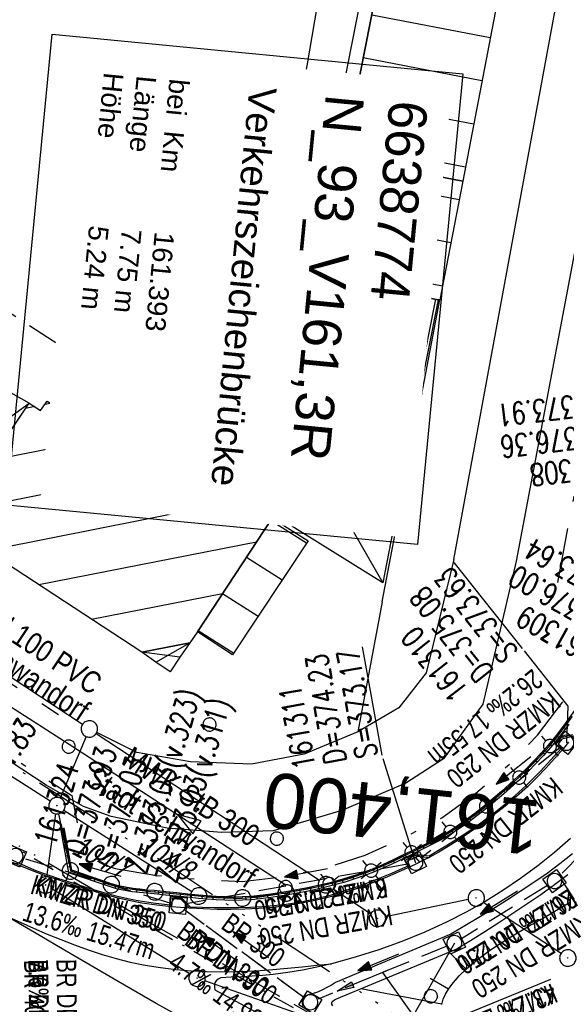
# Model space of a CAD drawing. Extents: x 510932 to 511602, y 463659 to 464636.
# Tile 29 of 81: x 511216 to 511265, y 464120 to 464210. Entities that reach past the tile are written whole.
import ezdxf
from ezdxf.enums import TextEntityAlignment as Align

# ---------------------------------------------------------------- set-up
doc = ezdxf.new("R2010")
doc.units = 0
doc.header["$LTSCALE"] = 10
doc.header["$MEASUREMENT"] = 0
for name, pattern in [('ACAD_ISO03W100', [30, 12, -18]), ('ACAD_ISO13W100', [36, 12, -3, 12, -3, 0, -3, 0, -3]), ('ACAD_ISO14W100', [25.5, 12, -3, 0.5, -3, 0.5, -3, 0.5, -3]), ('AUSGEZOGEN', [0]), ('LT00', [0]), ('LT08', [0.42, 0.2, -0.1, 0.02, -0.1]), ('LT12', [0.4, 0.3, -0.1]), ('LT17', [0.15, 0.1, -0.05]), ('STRICHLINIE2', [0.375, 0.25, -0.125])]:
    doc.linetypes.add(name, pattern=pattern)
doc.layers.get('0').update_dxf_attribs({"linetype": 'LT00'})
for name, color, linetype in [('--EK_FBR', 1, 'LT00'), ('--EK_Halt-Pfeil', 4, 'LT00'), ('--EK_Haltung', 7, 'STRICHLINIE2'), ('--EK_Haltung-Text', 140, 'LT00'), ('--EK_Schacht-Text', 5, 'LT00'), ('--EK_ST-93-1', 30, 'LT17'), ('--EL_DFK_AB_L', 21, 'LT00'), ('--EL_DFK_AB_P', 7, 'LT00'), ('--EL_Halt-Pfeil', 4, 'LT00'), ('--EL_Haltung', 182, 'STRICHLINIE2'), ('--EL_Haltung-Text', 182, 'LT00'), ('ABWASSERLTG', 24, 'LT00'), ('ABWASSERLTG_FLIEßPF', 26, 'Continuous'), ('ABWASSERLTG_TEXT', 26, 'Continuous'), ('BW_TEXT_A', 20, 'AUSGEZOGEN'), ('DFK_AB_L', 21, 'LT00'), ('DFK_AB_P', 7, 'LT00'), ('DFK_BEB_SCHR', 254, 'LT00'), ('DFK_BEBAUUNG', 250, 'LT00'), ('DFK_FLUR_NR', 250, 'LT00'), ('DFK_GZPKT', 250, 'LT00'), ('DFK_KATASTER', 250, 'LT00'), ('DFK_TOPO-ANL', 252, 'LT00'), ('DFK_VERMPKT', 252, 'LT00'), ('DL', 182, 'LT12'), ('DL_PFEIL', 201, 'LT00'), ('DL_TEXT', 182, 'LT00'), ('GASLTG', 250, 'ACAD_ISO13W100'), ('GEMEINDEGRENZE', 3, 'LT08'), ('PFEIL', 140, 'AUSGEZOGEN'), ('TELEKOM', 210, 'ACAD_ISO14W100'), ('V104_AFBR_BAB', 250, 'LT00'), ('V104_BOESCH', 250, 'LT00'), ('V104_BOSCHUNG', 250, 'LT00'), ('V104_GEHWEG', 250, 'LT00'), ('V104_GRABEN', 250, 'LT00'), ('V104_H_BORD', 8, 'LT00'), ('V104_KA_MULD', 182, 'LT00'), ('V104_LAGEPLAN', 1, 'LT00'), ('V104_LD_MARK', 250, 'LT00'), ('V104_MAUER', 142, 'LT00'), ('WASSERLTG', 130, 'ACAD_ISO03W100'), ('WASSERLTG_TEXT', 130, 'Continuous')]:
    doc.layers.add(name, color=color, linetype=linetype)
doc.styles.add('Beschrift', font='ARIAL.TTF')
doc.styles.add('Haltungsbeschriftung', font='ARIAL.TTF', dxfattribs={"width": 0.75})
doc.styles.add('schachtbeschriftung', font='romans.shx', dxfattribs={"width": 0.75, "height": 2})
doc.styles.get("Standard").update_dxf_attribs({"font": 'ARIAL.TTF'})
doc.styles.add('Versorgungsltg', font='ARIAL.TTF', dxfattribs={"width": 0.8, "height": 2})

# ---------------------------------------------------------------- blocks, each defined once
blk = doc.blocks.new('SYMB7010')
at = {"color": 0, "linetype": 'ByBlock'}
for points in [[(-0.031408, 0.499213), (-0.093728, 0.49134), (-0.15457, 0.475719), (-0.212975, 0.452595), (-0.268021, 0.422333), (-0.31884, 0.385411), (-0.36463, 0.342411), (-0.40467, 0.29401), (-0.438329, 0.240973), (-0.465074, 0.184136), (-0.484486, 0.124395), (-0.496256, 0.062692), (-0.5002, 0)], [(-0.5002, 0), (-0.496256, -0.062692), (-0.484486, -0.124395), (-0.465075, -0.184136), (-0.438329, -0.240973), (-0.404671, -0.29401), (-0.36463, -0.342411), (-0.31884, -0.385411), (-0.268021, -0.422333), (-0.212975, -0.452595), (-0.154571, -0.475719), (-0.093728, -0.49134), (-0.031408, -0.499213), (0.031408, -0.499213)], [(0.5002, 0), (0.496256, 0.062692), (0.484485, 0.124395), (0.465074, 0.184136), (0.438329, 0.240973), (0.40467, 0.29401), (0.36463, 0.342411), (0.31884, 0.385411), (0.268021, 0.422333), (0.212975, 0.452595), (0.15457, 0.475719), (0.093728, 0.49134), (0.031408, 0.499213), (-0.031408, 0.499213)], [(0.031408, -0.499213), (0.093728, -0.491341), (0.15457, -0.475719), (0.212975, -0.452595), (0.268021, -0.422333), (0.31884, -0.385411), (0.36463, -0.342411), (0.404671, -0.294011), (0.438329, -0.240974), (0.465075, -0.184136), (0.484486, -0.124395), (0.496256, -0.062692), (0.500201, 0)]]:
    blk.add_lwpolyline(points, dxfattribs=at)
blk = doc.blocks.new('SYMB7030')
at = {"color": 0, "linetype": 'ByBlock'}
for p, q in [((-0.353695, 0.353695), (-0.697, 0.697)), ((0.353695, 0.353695), (0.697, 0.697)), ((-0.353695, -0.353695), (-0.697, -0.697)), ((0.353695, -0.353695), (0.697, -0.697))]:
    blk.add_line(p, q, dxfattribs=at)
for points in [[(-0.031408, 0.499213), (-0.093728, 0.49134), (-0.15457, 0.475719), (-0.212975, 0.452595), (-0.268021, 0.422333), (-0.31884, 0.385411), (-0.36463, 0.342411), (-0.40467, 0.29401), (-0.438329, 0.240973), (-0.465074, 0.184136), (-0.484486, 0.124395), (-0.496256, 0.062692), (-0.5002, 0)], [(-0.5002, 0), (-0.496256, -0.062692), (-0.484486, -0.124395), (-0.465074, -0.184136), (-0.438329, -0.240973), (-0.404671, -0.29401), (-0.36463, -0.342411), (-0.31884, -0.385411), (-0.268021, -0.422333), (-0.212975, -0.452595), (-0.15457, -0.475719), (-0.093728, -0.49134), (-0.031408, -0.499213), (0.031408, -0.499213), (0.093728, -0.49134), (0.15457, -0.475719), (0.212975, -0.452595), (0.268021, -0.422333), (0.31884, -0.385411), (0.36463, -0.342411), (0.404671, -0.29401), (0.438329, -0.240973), (0.465075, -0.184136), (0.484486, -0.124395), (0.496256, -0.062692), (0.500201, 0)], [(0.5002, 0), (0.496256, 0.062692), (0.484485, 0.124395), (0.465074, 0.184136), (0.438329, 0.240973), (0.40467, 0.29401), (0.36463, 0.34241), (0.31884, 0.385411), (0.268021, 0.422333), (0.212975, 0.452595), (0.15457, 0.475719), (0.093728, 0.49134), (0.031408, 0.499213), (-0.031408, 0.499213)]]:
    blk.add_lwpolyline(points, dxfattribs=at)
blk = doc.blocks.new('SYMB0003')
at = {"color": 0, "linetype": 'ByBlock'}
for p, q in [((-0.015712, 0), (0.010166, 0.012015)), ((0, -0.021257), (-0.015712, 0)), ((0.010166, 0.012015), (0, -0.021257))]:
    blk.add_line(p, q, dxfattribs=at)
for points in [[(-0.031395, 0.499013), (-0.093691, 0.491144), (-0.154509, 0.475528), (-0.21289, 0.452414), (-0.267913, 0.422164), (-0.318712, 0.385257), (-0.364484, 0.342274), (-0.404509, 0.293893), (-0.438154, 0.240877), (-0.464888, 0.184062), (-0.484292, 0.124345), (-0.496058, 0.062667), (-0.5, 0)], [(-0.5, 0), (-0.496058, -0.062667), (-0.484292, -0.124345), (-0.464888, -0.184062), (-0.438154, -0.240877), (-0.404509, -0.293893), (-0.364485, -0.342274), (-0.318712, -0.385257), (-0.267914, -0.422164), (-0.21289, -0.452414), (-0.154509, -0.475529), (-0.093691, -0.491144), (-0.031395, -0.499014), (0.031395, -0.499014)], [(0.5, 0), (0.496057, 0.062667), (0.484292, 0.124345), (0.464888, 0.184062), (0.438153, 0.240877), (0.404509, 0.293893), (0.364484, 0.342274), (0.318712, 0.385257), (0.267913, 0.422164), (0.21289, 0.452414), (0.154509, 0.475528), (0.093691, 0.491144), (0.031395, 0.499013), (-0.031395, 0.499013)], [(0.031395, -0.499014), (0.093691, -0.491144), (0.154509, -0.475529), (0.21289, -0.452414), (0.267914, -0.422164), (0.318712, -0.385257), (0.364485, -0.342274), (0.404509, -0.293893), (0.438154, -0.240877), (0.464889, -0.184062), (0.484292, -0.124345), (0.496058, -0.062667), (0.5, 0)]]:
    blk.add_lwpolyline(points, dxfattribs=at)
blk = doc.blocks.new('ABWASSER-FLIEßPF')
at = {"layer": 'ABWASSERLTG_FLIEßPF'}
for p, q in [((0, 0), (-2.109, 0.703)), ((-2.109, 0.703), (-2.109, -0.703)), ((-2.109, -0.703), (0, 0))]:
    blk.add_line(p, q, dxfattribs=at)
blk = doc.blocks.new('Pfreil3')
at = {"layer": 'PFEIL'}
blk.add_hatch(color=256, dxfattribs=at).paths.add_polyline_path([(-1.549, 0.273), (-1.549, -0.273), (0, 0)])
for p, q in [((-1.549, 0), (-4.831, 0)), ((-1.549, -0.273), (-1.549, 0.273)), ((-1.549, 0.273), (0, 0)), ((0, 0), (-1.549, -0.273))]:
    blk.add_line(p, q, dxfattribs=at)
blk = doc.blocks.new('SYMB0011')
at = {"color": 0, "linetype": 'ByBlock'}
for p, q in [((0.5, 0), (-0.5, 0)), ((0, 0.5), (0, -0.5))]:
    blk.add_line(p, q, dxfattribs=at)
blk = doc.blocks.new('SYMB1210')
at = {"color": 0, "linetype": 'ByBlock'}
blk.add_line((0.018815, -0.179014), (0.055623, -0.17119), dxfattribs=at)
for points in [[(-0.2, -0.2), (-0.2, 0.2), (0.2, 0.2), (0.2, -0.2), (-0.2, -0.2)], [(0.018815, 0.179014), (-0.018815, 0.179014), (-0.055623, 0.17119), (-0.09, 0.155885), (-0.120444, 0.133766), (-0.145623, 0.105801), (-0.164438, 0.073213), (-0.176067, 0.037424), (-0.18, 0)], [(-0.18, 0), (-0.176067, -0.037424), (-0.164438, -0.073213), (-0.145623, -0.105801), (-0.120444, -0.133766), (-0.09, -0.155885), (-0.055623, -0.17119), (-0.018815, -0.179014), (0.018815, -0.179014)], [(0.18, 0), (0.176067, 0.037424), (0.164438, 0.073213), (0.145623, 0.105801), (0.120444, 0.133766), (0.09, 0.155885), (0.055623, 0.17119), (0.018815, 0.179014)], [(0.055623, -0.17119), (0.09, -0.155885), (0.120444, -0.133766), (0.145623, -0.105801), (0.164438, -0.073213), (0.176067, -0.037424), (0.18, 0)]]:
    blk.add_lwpolyline(points, dxfattribs=at)
blk = doc.blocks.new('SYMB0070')
at = {"color": 0, "linetype": 'ByBlock'}
for p, q in [((-0.5, 0), (0.2, 0)), ((0.5, 0), (0.2, 0.1)), ((0.2, 0.1), (0.2, 0)), ((0.468, 0), (0.21, 0.086)), ((0.21, 0.086), (0.21, -0.086)), ((0.21, -0.086), (0.468, 0)), ((0.22, -0.072), (0.437, 0)), ((0.23, -0.058), (0.405, 0)), ((0.24, -0.045), (0.374, 0)), ((0.342, 0), (0.25, 0.031)), ((0.25, 0.031), (0.25, -0.031)), ((0.25, -0.031), (0.342, 0)), ((0.26, -0.017), (0.31, 0)), ((0.27, -0.003), (0.279, 0))]:
    blk.add_line(p, q, dxfattribs=at)
for points in [[(0.2, 0), (0.2, -0.1), (0.5, 0)], [(0.437, 0), (0.22, 0.072), (0.22, -0.072)], [(0.405, 0), (0.23, 0.058), (0.23, -0.058)], [(0.374, 0), (0.24, 0.045), (0.24, -0.045)], [(0.31, 0), (0.26, 0.017), (0.26, -0.017)], [(0.279, 0), (0.27, 0.003), (0.27, -0.003)]]:
    blk.add_lwpolyline(points, dxfattribs=at)

msp = doc.modelspace()

# ---------------------------------------------------------------- linework, layer by layer
at = {"layer": '--EK_FBR'}
for points in [[(511265.57, 464144.336), (511265.099, 464143.778), (511264.31, 464142.874), (511263.502, 464141.988), (511262.67, 464141.123), (511261.813, 464140.285), (511260.819, 464139.382), (511259.792, 464138.515), (511258.736, 464137.682), (511257.655, 464136.882), (511256.551, 464136.111), (511255.429, 464135.368), (511254.593, 464134.839), (511253.745, 464134.331), (511252.881, 464133.852), (511252.306, 464133.557), (511251.724, 464133.273), (511251.139, 464132.998), (511250.112, 464132.53), (511249.077, 464132.08), (511248.032, 464131.653), (511246.704, 464131.156), (511245.358, 464130.705), (511243.996, 464130.305), (511242.62, 464129.959), (511241.232, 464129.67), (511239.834, 464129.443), (511238.586, 464129.294), (511237.334, 464129.192), (511236.078, 464129.132), (511234.82, 464129.11), (511233.561, 464129.121), (511232.303, 464129.16), (511231.047, 464129.224), (511230.227, 464129.278), (511229.409, 464129.345), (511228.059, 464129.495), (511226.716, 464129.699), (511225.383, 464129.96), (511224.439, 464130.182), (511223.5, 464130.429), (511222.567, 464130.697), (511221.638, 464130.981), (511220.711, 464131.274), (511219.786, 464131.572), (511218.903, 464131.859), (511218.024, 464132.154), (511217.152, 464132.467), (511216.291, 464132.807), (511215.63, 464133.094), (511214.974, 464133.395)], [(511265.744, 464135.565), (511264.283, 464134.284), (511262.767, 464133.069), (511261.199, 464131.919), (511259.584, 464130.834), (511257.926, 464129.816), (511256.23, 464128.865), (511254.499, 464127.98), (511252.46, 464127.04), (511250.385, 464126.19), (511248.277, 464125.429), (511246.139, 464124.758), (511243.975, 464124.175)], [(511243.975, 464124.175), (511242.655, 464123.867), (511241.328, 464123.596), (511239.994, 464123.37), (511238.653, 464123.194), (511237.704, 464123.102), (511236.752, 464123.031), (511235.799, 464122.978), (511234.844, 464122.935), (511233.889, 464122.898)], [(511233.889, 464122.898), (511233.671, 464122.766), (511233.483, 464122.62), (511233.358, 464122.446), (511233.316, 464122.249), (511233.328, 464122.027), (511233.368, 464121.793)], [(511233.368, 464121.793), (511242.63, 464116.778), (511257.477, 464109.076), (511269.249, 464103.143), (511276.842, 464099.466), (511284.187, 464096.057)]]:
    msp.add_lwpolyline(points, dxfattribs=at)
at = {"layer": '--EK_Haltung'}
for p, q in [((511264.778, 464143.821), (511252.206, 464133.835)), ((511271.975, 464139.572), (511264.805, 464132.229)), ((511229.295, 464129.699), (511215.922, 464133.753)), ((511250.881, 464133.236), (511230.751, 464129.614)), ((511263.643, 464131.297), (511255.807, 464126.444)), ((511241.453, 464121.111), (511230.618, 464129.038)), ((511254.475, 464125.764), (511242.752, 464120.953))]:
    msp.add_line(p, q, dxfattribs=at)
at = {"layer": '--EK_Haltung-Text'}
msp.add_line((511248.613, 464123.358), (511252.337, 464118.173), dxfattribs=at)
at = {"layer": '--EK_Schacht-Text'}
msp.add_line((511255.169, 464126.049), (511247.786, 464113.044), dxfattribs=at)
at = {"layer": '--EK_Schacht-Text', "flags": 128}
for points in [[(511261.52, 464152.654), (511265.51, 464147.63), (511265.365, 464144.287)], [(511248.642, 464142.846), (511251.619, 464133.369)]]:
    msp.add_lwpolyline(points, dxfattribs=at)
at = {"layer": '--EL_DFK_AB_L'}
for p, q in [((511218.056, 464132.082), (511218.874, 464137.817)), ((511219.131, 464137.825), (511220.049, 464133.354)), ((511220.911, 464132.381), (511223.219, 464131.608)), ((511224.67, 464131.248), (511227.15, 464130.842)), ((511240.585, 464130.769), (511242.765, 464131.21)), ((511218.589, 464130.946), (511231.102, 464123.243)), ((511228.637, 464130.648), (511231.134, 464130.411)), ((511232.629, 464130.305), (511235.131, 464130.185)), ((511236.625, 464130.237), (511239.105, 464130.531)), ((511247.533, 464128.711), (511244.127, 464130.948)), ((511256.426, 464130.008), (511248.895, 464128.452)), ((511264.873, 464125.101), (511257.787, 464129.748)), ((511262.152, 464112.188), (511232.448, 464122.602))]:
    msp.add_line(p, q, dxfattribs=at)
at = {"layer": '--EL_Haltung'}
for p, q in [((511264.778, 464143.821), (511252.206, 464133.835)), ((511271.975, 464139.572), (511264.805, 464132.229)), ((511229.295, 464129.699), (511215.922, 464133.753)), ((511250.881, 464133.236), (511230.751, 464129.614)), ((511263.643, 464131.297), (511255.807, 464126.444)), ((511241.453, 464121.111), (511230.618, 464129.038)), ((511254.475, 464125.764), (511242.752, 464120.953))]:
    msp.add_line(p, q, dxfattribs=at)
at = {"layer": '--EL_Haltung-Text'}
msp.add_line((511248.613, 464123.358), (511252.337, 464118.173), dxfattribs=at)
at = {"layer": 'ABWASSERLTG'}
msp.add_lwpolyline([(511093.428, 464245.402), (511135.663, 464205.476), (511181.335, 464169.019), (511220.077, 464144.164), (511239.848, 464131.329)], dxfattribs=at)
at = {"layer": 'DFK_AB_L'}
for p, q in [((511218.056, 464132.082), (511218.874, 464137.817)), ((511219.131, 464137.825), (511220.049, 464133.354)), ((511220.911, 464132.381), (511223.219, 464131.608)), ((511224.67, 464131.248), (511227.15, 464130.842)), ((511240.585, 464130.769), (511242.765, 464131.21)), ((511218.589, 464130.946), (511231.102, 464123.243)), ((511228.637, 464130.648), (511231.134, 464130.411)), ((511232.629, 464130.305), (511235.131, 464130.185)), ((511236.625, 464130.237), (511239.105, 464130.531)), ((511247.533, 464128.711), (511244.127, 464130.948)), ((511256.426, 464130.008), (511248.895, 464128.452)), ((511264.873, 464125.101), (511257.787, 464129.748)), ((511262.152, 464112.188), (511232.448, 464122.602))]:
    msp.add_line(p, q, dxfattribs=at)
at = {"layer": 'DFK_BEB_SCHR'}
for p, q in [((511247.412, 464216.08), (511239.796, 464177.334)), ((511247.635, 464210.565), (511258.425, 464208.487)), ((511257.672, 464204.558), (511246.865, 464206.64)), ((511246.093, 464202.715), (511256.919, 464200.63)), ((511256.166, 464196.701), (511245.322, 464198.79)), ((511244.748, 464195.834), (511255.596, 464193.744)), ((511254.836, 464189.818), (511243.992, 464191.906)), ((511243.236, 464187.977), (511254.076, 464185.89)), ((511243.664, 464176.274), (511245.614, 464186.192)), ((511249.541, 464185.432), (511247.602, 464175.57)), ((511251.541, 464174.867), (511253.468, 464184.673)), ((511218.402, 464175.178), (511217.859, 464175.071)), ((511216.948, 464174.891), (511216.108, 464174.726)), ((511212.954, 464170.026), (511221.72, 464171.756)), ((511226.449, 464168.612), (511209.801, 464165.327)), ((511212.549, 464161.792), (511236.031, 464166.424)), ((511241.706, 464162.467), (511238.436, 464164.526)), ((511237.146, 464162.567), (511217.338, 464158.66)), ((511236.236, 464161.184), (511239.499, 464159.129)), ((511222.128, 464155.527), (511234.062, 464157.882)), ((511237.292, 464155.792), (511234.037, 464157.843)), ((511231.837, 464154.501), (511235.085, 464152.454))]:
    msp.add_line(p, q, dxfattribs=at)
at = {"layer": 'DFK_BEBAUUNG'}
for p, q in [((511235.15, 464167.26), (511237.16, 464178.859)), ((511237.16, 464178.859), (511248.65, 464158.86)), ((511237.16, 464178.859), (511240.72, 464176.799)), ((511240.72, 464176.799), (511251.75, 464174.83)), ((511216.44, 464175.22), (511214.58, 464176.27)), ((511202.29, 464164.9), (511216.44, 464175.22)), ((511208.99, 464164.12), (511216.44, 464175.22)), ((511251.75, 464174.83), (511235.15, 464167.26)), ((511251.75, 464174.83), (511248.65, 464158.86)), ((511248.65, 464158.86), (511235.15, 464167.26)), ((511226.71, 464152.53), (511231.07, 464153.39)), ((511227.99, 464151.64), (511231.07, 464153.39)), ((511231.07, 464153.39), (511230.17, 464152.07)), ((511230.17, 464152.07), (511226.71, 464152.53)), ((511227.99, 464151.64), (511226.71, 464152.53)), ((511230.17, 464152.07), (511229.28, 464150.74)), ((511229.28, 464150.74), (511227.99, 464151.64))]:
    msp.add_line(p, q, dxfattribs=at)
for points in [[(511255.92, 464195.42), (511245.07, 464197.51), (511247.01, 464207.38), (511248.67, 464215.839), (511251.82, 464231.85), (511262.51, 464229.8), (511255.92, 464195.42)], [(511247.01, 464207.38), (511245.07, 464197.51), (511242.99, 464186.699), (511253.69, 464184.63), (511251.75, 464174.83), (511240.72, 464176.799), (511237.16, 464178.859), (511243.61, 464216.81), (511248.67, 464215.839), (511247.01, 464207.38)], [(511245.07, 464197.51), (511255.92, 464195.42), (511253.83, 464184.62), (511253.69, 464184.63), (511242.99, 464186.699), (511245.07, 464197.51)], [(511231.07, 464153.39), (511226.71, 464152.53), (511208.99, 464164.12), (511216.44, 464175.22), (511217.49, 464174.539), (511218.08, 464175.39), (511221.17, 464173.359), (511220.6, 464172.5), (511229.7, 464166.45), (511231.63, 464169.36), (511238.57, 464164.73), (511231.77, 464154.4), (511231.07, 464153.39)], [(511238.57, 464164.73), (511241.84, 464162.67), (511234.97, 464152.28), (511231.77, 464154.4), (511238.57, 464164.73)]]:
    msp.add_lwpolyline(points, dxfattribs=at)
at = {"layer": 'DFK_KATASTER'}
for p, q in [((511218.348, 464138.963), (511163.072, 464174.276)), ((511221.304, 464145.962), (511184.597, 464170.108)), ((511264.238, 464144.476), (511265.913, 464146.693)), ((511221.639, 464144.859), (511219.272, 464139.251)), ((511222.557, 464145.138), (511242.874, 464131.772)), ((511261.496, 464141.557), (511263.444, 464143.553)), ((511258.503, 464138.908), (511260.608, 464140.722)), ((511219.613, 464138.157), (511231.248, 464130.743)), ((511255.295, 464136.527), (511257.546, 464138.152)), ((511251.791, 464134.592), (511254.26, 464135.886)), ((511248.146, 464132.902), (511250.695, 464134.058)), ((511244.351, 464131.607), (511247.01, 464132.463))]:
    msp.add_line(p, q, dxfattribs=at)
at = {"layer": 'DFK_TOPO-ANL'}
for p, q in [((511289.16, 464311.19), (511260.78, 464160.82)), ((511255.1, 464160.98), (511277.37, 464281.509)), ((511248.58, 464157.109), (511253.83, 464184.62)), ((511218, 464140.419), (511172.22, 464170.51)), ((511255.1, 464160.98), (511252.6, 464150.67)), ((511260.78, 464160.82), (511257.76, 464147.81)), ((511248.58, 464157.109), (511246.38, 464145.27)), ((511252.6, 464150.67), (511250.12, 464147.47)), ((511250.12, 464147.47), (511246.38, 464145.27)), ((511257.76, 464147.81), (511254.17, 464142.84)), ((511226.24, 464143.4), (511222.601, 464145.215)), ((511246.38, 464145.27), (511241.5, 464143.26)), ((511231.13, 464142.54), (511226.24, 464143.4)), ((511241.5, 464143.26), (511236.69, 464142.34)), ((511254.17, 464142.84), (511250.75, 464140.599)), ((511236.69, 464142.34), (511231.13, 464142.54)), ((511221.39, 464138.49), (511218, 464140.419)), ((511250.75, 464140.599), (511244.91, 464138.13)), ((511223.91, 464137.57), (511221.39, 464138.49)), ((511229.01, 464136.52), (511223.91, 464137.57)), ((511244.91, 464138.13), (511238.67, 464136.28)), ((511234, 464136.119), (511229.01, 464136.52)), ((511238.67, 464136.28), (511234, 464136.119))]:
    msp.add_line(p, q, dxfattribs=at)
at = {"layer": 'DL'}
msp.add_line((511241.453, 464121.111), (511230.618, 464129.038), dxfattribs=at)
at = {"layer": 'GASLTG', "ltscale": 0.05, "flags": 128}
for points in [[(511228.497, 464167.25), (511231.777, 464172.072), (511219.76, 464180.119), (511199.401, 464193.283)], [(511156.85, 464172.33), (511182.149, 464155.666), (511188.881, 464151.097), (511208.053, 464139.308), (511227.608, 464127.811), (511256.651, 464111.374), (511273.592, 464101.917), (511284.03, 464096.59), (511320.32, 464081.1), (511326.058, 464078.82), (511334.144, 464078.56), (511337.059, 464078.679), (511348.592, 464081.007), (511403.283, 464086.266), (511444.104, 464079.507), (511456.103, 464077.179), (511460.298, 464064.258), (511460.764, 464061.115), (511461.812, 464059.369), (511465.015, 464055.833), (511468.86, 464051.991), (511476.083, 464048.267), (511486.568, 464044.192), (511507.191, 464038.837)]]:
    msp.add_lwpolyline(points, dxfattribs=at)
at = {"layer": 'GASLTG', "color": 80, "linetype": 'LT08', "flags": 128}
msp.add_lwpolyline([(511156.685, 464172.08), (511181.982, 464155.417), (511188.719, 464150.845), (511207.899, 464139.051), (511227.458, 464127.551), (511256.504, 464111.113), (511273.451, 464101.653), (511283.903, 464096.318), (511320.205, 464080.823), (511325.996, 464078.522), (511334.145, 464078.26), (511337.095, 464078.38), (511348.637, 464080.71), (511403.272, 464085.964), (511444.051, 464079.212), (511455.873, 464076.918), (511460.005, 464064.189), (511460.476, 464061.012), (511461.57, 464059.189), (511464.798, 464055.627), (511468.681, 464051.746), (511475.959, 464047.993), (511486.476, 464043.906), (511507.116, 464038.547)], dxfattribs=at)
at = {"layer": 'GEMEINDEGRENZE', "ltscale": 2.5, "flags": 128}
msp.add_lwpolyline([(510955.418, 463956.46), (510984.643, 463964.401), (511022.61, 463976.051), (511115.765, 464006.067), (511125.119, 464006.189), (511127.972, 464006.232), (511141.821, 464068.669), (511147.251, 464110.787), (511145.826, 464126.184), (511140.364, 464140.309), (511125.905, 464157.166), (511130.198, 464162.429), (511147.669, 464187.979), (511163.304, 464175.908), (511220.322, 464139.483), (511221.496, 464133.768), (511224.292, 464132.831), (511228.083, 464132.209), (511231.987, 464131.836), (511235.827, 464131.654), (511239.611, 464132.102), (511243.389, 464132.873), (511247.049, 464134.051), (511250.592, 464135.658), (511254.009, 464137.449), (511257.11, 464139.688), (511260.042, 464142.214), (511262.731, 464144.97), (511265.043, 464148.031), (511267.093, 464151.319), (511268.83, 464154.726), (511269.658, 464157.276), (511264.514, 464158.57), (511276.943, 464224.277), (511277.673, 464232.3), (511293.146, 464312.658), (511294.667, 464320.83), (511298.569, 464352.138), (511300.855, 464378.237), (511302.403, 464397.081), (511302.932, 464407.141), (511302.953, 464407.635), (511306.996, 464455.436), (511309.133, 464480.689), (511312.442, 464550.532), (511314.022, 464582.963), (511327.222, 464590.538), (511358.906, 464589.094), (511362.89, 464579.068), (511451.194, 464578.849), (511502.173, 464571.933), (511508.943, 464570.82), (511599.854, 464555.961)], dxfattribs=at)
at = {"layer": 'TELEKOM', "ltscale": 0.05, "flags": 128}
msp.add_lwpolyline([(511549.611, 464034.247), (511540.206, 464035.663), (511536.808, 464036.439), (511508.224, 464040.794), (511481.533, 464047.758), (511460.224, 464064.129), (511456.362, 464064.129), (511447.674, 464064.852), (511409.591, 464072.316), (511406.659, 464069.386), (511402.392, 464065.921), (511397.192, 464062.725), (511392.258, 464061.259), (511387.725, 464061.925), (511375.192, 464064.723), (511362.392, 464067.387), (511343.804, 464073.015), (511326.071, 464078.876), (511308.339, 464086.469), (511289.271, 464094.596), (511272.697, 464101.843), (511261.365, 464111.702), (511256.165, 464115.299), (511229.585, 464132.798), (511221.318, 464138.126), (511201.586, 464150.649), (511180.486, 464164.077), (511162.887, 464176.067), (511152.487, 464183.793), (511143.419, 464190.454), (511126.942, 464204.529), (511112.187, 464215.677), (511095.651, 464229.182), (511075.805, 464245.222), (511058.746, 464258.334), (511036.136, 464275.294), (511026.82, 464281.326), (511023.407, 464284.21), (511016.979, 464290.11), (511009.613, 464297.521), (511004.364, 464302.503), (510990.103, 464316.622)], dxfattribs=at)
at = {"layer": 'V104_AFBR_BAB'}
for points in [[(511265.57, 464144.336), (511265.099, 464143.778), (511264.31, 464142.874), (511263.502, 464141.988), (511262.67, 464141.123), (511261.813, 464140.285), (511260.819, 464139.382), (511259.792, 464138.515), (511258.736, 464137.682), (511257.655, 464136.882), (511256.551, 464136.111), (511255.429, 464135.368), (511254.593, 464134.839), (511253.745, 464134.331), (511252.881, 464133.852), (511252.306, 464133.557), (511251.724, 464133.273), (511251.139, 464132.998), (511250.112, 464132.53), (511249.077, 464132.08), (511248.032, 464131.653), (511246.704, 464131.156), (511245.358, 464130.705), (511243.996, 464130.305), (511242.62, 464129.959), (511241.232, 464129.67), (511239.834, 464129.443), (511238.586, 464129.294), (511237.334, 464129.192), (511236.078, 464129.132), (511234.82, 464129.11), (511233.561, 464129.121), (511232.303, 464129.16), (511231.047, 464129.224), (511230.227, 464129.278), (511229.409, 464129.345), (511228.059, 464129.495), (511226.716, 464129.699), (511225.383, 464129.96), (511224.439, 464130.182), (511223.5, 464130.429), (511222.567, 464130.697), (511221.638, 464130.981), (511220.711, 464131.274), (511219.786, 464131.572), (511218.903, 464131.859), (511218.024, 464132.154), (511217.152, 464132.467), (511216.291, 464132.807), (511215.63, 464133.094), (511214.974, 464133.395)], [(511243.975, 464124.175), (511242.655, 464123.867), (511241.328, 464123.596), (511239.994, 464123.37), (511238.653, 464123.194), (511237.704, 464123.102), (511236.752, 464123.031), (511235.799, 464122.978), (511234.844, 464122.935), (511233.889, 464122.898)], [(511233.889, 464122.898), (511233.671, 464122.766), (511233.483, 464122.62), (511233.358, 464122.446), (511233.316, 464122.249), (511233.328, 464122.027), (511233.368, 464121.793)], [(511233.368, 464121.793), (511242.63, 464116.778), (511257.477, 464109.076), (511269.249, 464103.143), (511276.842, 464099.466), (511284.187, 464096.057)]]:
    msp.add_lwpolyline(points, dxfattribs=at)
at = {"layer": 'V104_AFBR_BAB', "color": 2}
msp.add_lwpolyline([(511265.744, 464135.565), (511264.283, 464134.284), (511262.767, 464133.069), (511261.199, 464131.919), (511259.584, 464130.834), (511257.926, 464129.816), (511256.23, 464128.865), (511254.499, 464127.98), (511252.46, 464127.04), (511250.385, 464126.19), (511248.277, 464125.429), (511246.139, 464124.758), (511243.975, 464124.175)], dxfattribs=at)
at = {"layer": 'V104_BOESCH'}
msp.add_lwpolyline([(511254.008, 464120.456), (511254.157, 464120.939), (511254.367, 464121.402), (511254.628, 464121.845), (511254.929, 464122.269), (511255.262, 464122.674), (511255.615, 464123.061), (511256.263, 464123.698), (511256.939, 464124.287), (511257.64, 464124.838), (511258.361, 464125.36), (511259.244, 464125.954), (511260.145, 464126.525), (511261.061, 464127.077), (511261.987, 464127.616), (511262.918, 464128.149), (511263.85, 464128.682), (511264.779, 464129.22), (511265.699, 464129.77)], dxfattribs=at)
at = {"layer": 'V104_BOSCHUNG'}
for p, q in [((511266.098, 464130.015), (511264.906, 464131.842)), ((511263.485, 464128.473), (511262.99, 464129.292)), ((511260.895, 464126.978), (511259.99, 464128.433)), ((511258.422, 464125.402), (511257.917, 464126.093)), ((511256.227, 464123.664), (511254.682, 464125.213)), ((511254.637, 464121.858), (511252.965, 464122.836)), ((511254.014, 464120.478), (511246.645, 464121.893))]:
    msp.add_line(p, q, dxfattribs=at)
at = {"layer": 'V104_GRABEN'}
for points in [[(511265.926, 464134.188), (511264.778, 464133.276), (511263.599, 464132.399), (511262.395, 464131.552), (511261.168, 464130.732), (511259.923, 464129.933), (511258.663, 464129.152), (511257.391, 464128.383), (511256.113, 464127.624), (511254.83, 464126.869), (511244.347, 464122.459), (511243.962, 464122.224), (511243.566, 464121.997), (511243.15, 464121.784), (511242.702, 464121.595), (511242.213, 464121.435), (511241.942, 464121.362), (511241.685, 464121.278), (511241.471, 464121.16), (511241.329, 464120.988), (511241.281, 464120.785), (511241.3, 464120.552), (511241.378, 464120.32)], [(511244.084, 464120.347), (511244.011, 464120.494), (511244.005, 464120.628), (511244.091, 464120.758), (511244.25, 464120.874), (511244.445, 464120.984), (511255.334, 464125.483), (511256.633, 464126.295), (511257.929, 464127.111), (511259.22, 464127.934), (511260.502, 464128.768), (511261.774, 464129.617), (511263.032, 464130.484), (511264.274, 464131.374), (511265.497, 464132.29)]]:
    msp.add_lwpolyline(points, dxfattribs=at)
at = {"layer": 'V104_H_BORD'}
for points in [[(511264.884, 464143.765), (511264.401, 464144.143), (511264.875, 464144.767), (511265.948, 464145.048)], [(511252.875, 464134.003), (511253.704, 464134.497), (511254.53, 464134.997), (511255.35, 464135.507), (511256.47, 464136.238), (511257.569, 464137), (511258.645, 464137.796), (511259.693, 464138.627), (511260.71, 464139.494), (511261.692, 464140.398), (511262.353, 464141.049), (511262.999, 464141.715), (511263.633, 464142.392), (511264.261, 464143.077), (511264.884, 464143.765)], [(511214.387, 464133.851), (511216.363, 464132.95), (511217.04, 464132.662), (511217.728, 464132.402), (511218.425, 464132.163), (511219.127, 464131.937), (511219.831, 464131.715), (511220.758, 464131.42), (511221.684, 464131.125), (511222.613, 464130.84), (511223.544, 464130.57), (511224.481, 464130.323), (511225.424, 464130.108), (511226.188, 464129.961), (511226.956, 464129.834), (511227.728, 464129.722), (511228.502, 464129.62), (511229.277, 464129.523)], [(511250.947, 464133.083), (511250.696, 464133.585), (511251.79, 464134.115), (511252.875, 464134.003)], [(511231.114, 464129.337), (511232.211, 464129.313), (511233.307, 464129.295), (511234.402, 464129.287), (511235.496, 464129.295), (511236.587, 464129.324), (511237.676, 464129.381), (511238.762, 464129.469), (511239.844, 464129.594), (511241.228, 464129.816), (511242.603, 464130.103), (511243.967, 464130.45), (511245.317, 464130.854), (511246.65, 464131.307), (511247.966, 464131.807), (511248.717, 464132.114), (511249.463, 464132.431), (511250.206, 464132.755), (511250.947, 464133.083)], [(511229.277, 464129.523), (511229.351, 464130.21), (511230.359, 464130.151), (511231.114, 464129.337)]]:
    msp.add_lwpolyline(points, dxfattribs=at)
at = {"layer": 'V104_LAGEPLAN'}
msp.add_line((511219.831, 464131.715), (511220.065, 464132.45), dxfattribs=at)
for points in [[(511266.033, 464144.901), (511264.944, 464144.63), (511264.6, 464144.181), (511265.099, 464143.778)], [(511251.139, 464132.998), (511250.909, 464133.529), (511251.827, 464133.958), (511252.882, 464133.846)], [(511231.047, 464129.224), (511230.275, 464130.018), (511229.472, 464130.064), (511229.409, 464129.345)]]:
    msp.add_lwpolyline(points, dxfattribs=at)
at = {"layer": 'V104_LD_MARK'}
msp.add_lwpolyline([(511216.11, 464114.736, 0.009642), (511205.014, 464121.542, -0.002645), (511196.239, 464126.88, -0.001826), (511190.215, 464130.618, -0.001826), (511184.218, 464134.401)], format="xyb", dxfattribs=at)
for points in [[(511229.766, 464119.566), (511228.02, 464120.557), (511226.278, 464121.554), (511224.539, 464122.558), (511221.998, 464124.034), (511219.461, 464125.518), (511216.927, 464127.005), (511214.394, 464128.495)], [(511214.394, 464128.495), (511215.622, 464127.947), (511216.852, 464127.405), (511218.086, 464126.876), (511219.324, 464126.365), (511220.57, 464125.88), (511221.824, 464125.426), (511223.089, 464125.009), (511224.365, 464124.636), (511225.656, 464124.313), (511227.021, 464124.034), (511228.4, 464123.813), (511229.789, 464123.647), (511231.185, 464123.533), (511232.585, 464123.467), (511233.985, 464123.446), (511235.15, 464123.461), (511236.312, 464123.501), (511237.473, 464123.564), (511238.633, 464123.646), (511239.97, 464123.76), (511241.305, 464123.89), (511242.64, 464124.03), (511243.975, 464124.175)]]:
    msp.add_lwpolyline(points, dxfattribs=at)
at = {"layer": 'V104_MAUER'}
for p, q in [((511265.279, 464145.556), (511265.039, 464145.737)), ((511264.67, 464144.763), (511264.438, 464144.954)), ((511264.035, 464143.99), (511263.803, 464144.181)), ((511263.375, 464143.239), (511263.151, 464143.439)), ((511261.989, 464141.798), (511261.776, 464142.01)), ((511262.692, 464142.509), (511262.474, 464142.715)), ((511261.27, 464141.103), (511261.063, 464141.319)), ((511260.533, 464140.427), (511260.331, 464140.649)), ((511259.033, 464139.105), (511258.839, 464139.334)), ((511259.793, 464139.755), (511259.591, 464139.977)), ((511258.269, 464138.46), (511258.075, 464138.689)), ((511256.696, 464137.225), (511256.515, 464137.464)), ((511257.49, 464137.832), (511257.303, 464138.067)), ((511219.342, 464136.492), (511219.505, 464136.509)), ((511255.882, 464136.644), (511255.71, 464136.889)), ((511219.439, 464135.951), (511219.734, 464136.004)), ((511254.187, 464135.584), (511254.036, 464135.843)), ((511255.046, 464136.096), (511254.884, 464136.348)), ((511219.615, 464134.967), (511219.91, 464135.02)), ((511252.412, 464134.662), (511252.28, 464134.931)), ((511253.305, 464135.112), (511253.169, 464135.379)), ((511219.791, 464133.982), (511220.086, 464134.035)), ((511250.614, 464133.788), (511250.483, 464134.058)), ((511251.514, 464134.224), (511251.383, 464134.494)), ((511219.967, 464132.998), (511220.262, 464133.051)), ((511248.801, 464132.942), (511248.68, 464133.217)), ((511249.711, 464133.358), (511249.584, 464133.63)), ((511220.485, 464132.307), (511220.581, 464132.591)), ((511221.432, 464131.986), (511221.528, 464132.27)), ((511246.004, 464131.863), (511245.913, 464132.149)), ((511246.948, 464132.193), (511246.843, 464132.474)), ((511247.882, 464132.549), (511247.767, 464132.826)), ((511222.378, 464131.664), (511222.475, 464131.948)), ((511223.325, 464131.343), (511223.422, 464131.627)), ((511224.278, 464131.039), (511224.362, 464131.326)), ((511225.252, 464130.817), (511225.299, 464131.113)), ((511242.138, 464130.847), (511242.076, 464131.14)), ((511243.114, 464131.06), (511243.045, 464131.352)), ((511244.085, 464131.3), (511244.006, 464131.589)), ((511245.05, 464131.563), (511244.971, 464131.852)), ((511226.242, 464130.678), (511226.277, 464130.976)), ((511227.237, 464130.578), (511227.264, 464130.877)), ((511228.233, 464130.487), (511228.262, 464130.786)), ((511229.228, 464130.389), (511229.259, 464130.687)), ((511230.223, 464130.284), (511230.254, 464130.583)), ((511231.217, 464130.181), (511231.247, 464130.48)), ((511232.213, 464130.086), (511232.239, 464130.385)), ((511233.21, 464130.007), (511233.231, 464130.306)), ((511234.208, 464129.952), (511234.223, 464130.252)), ((511235.208, 464129.937), (511235.202, 464130.237)), ((511236.207, 464129.968), (511236.189, 464130.268)), ((511237.204, 464130.047), (511237.175, 464130.346)), ((511238.197, 464130.164), (511238.159, 464130.462)), ((511239.186, 464130.311), (511239.138, 464130.607)), ((511240.172, 464130.476), (511240.12, 464130.772)), ((511241.156, 464130.654), (511241.1, 464130.948))]:
    msp.add_line(p, q, dxfattribs=at)
for points in [[(511266.107, 464147.235), (511265.35, 464146.149), (511264.553, 464145.093), (511263.713, 464144.071), (511263.053, 464143.328), (511262.369, 464142.605), (511261.666, 464141.898), (511260.947, 464141.208), (511259.466, 464139.863), (511257.937, 464138.572), (511257.158, 464137.95), (511256.364, 464137.35), (511255.553, 464136.779), (511254.721, 464136.244), (511254.035, 464135.843), (511253.334, 464135.464), (511252.621, 464135.099), (511251.899, 464134.744), (511251.173, 464134.392), (511250.45, 464134.042), (511249.726, 464133.696), (511249.002, 464133.36), (511248.273, 464133.036), (511247.54, 464132.732), (511246.291, 464132.27), (511245.02, 464131.865), (511243.732, 464131.515), (511242.762, 464131.285), (511241.784, 464131.079), (511240.801, 464130.891), (511239.813, 464130.718), (511239.024, 464130.588), (511238.235, 464130.471), (511237.446, 464130.372), (511236.658, 464130.296), (511235.87, 464130.249), (511235.076, 464130.234), (511234.279, 464130.249), (511233.48, 464130.288), (511232.68, 464130.346), (511231.88, 464130.417), (511230.881, 464130.516), (511229.882, 464130.622), (511228.879, 464130.727), (511227.871, 464130.824), (511227.195, 464130.883), (511226.525, 464130.946), (511225.862, 464131.024), (511225.21, 464131.127), (511224.573, 464131.265), (511223.945, 464131.449), (511220.329, 464132.677), (511219.637, 464136.545)], [(511219.505, 464136.509), (511220.214, 464132.621), (511223.904, 464131.387), (511224.546, 464131.199), (511225.199, 464131.055), (511225.861, 464130.945), (511226.529, 464130.86), (511227.2, 464130.791), (511227.871, 464130.73), (511229.2, 464130.606), (511230.525, 464130.478), (511231.85, 464130.349), (511232.65, 464130.274), (511233.451, 464130.208), (511234.253, 464130.159), (511235.054, 464130.134), (511235.855, 464130.142), (511236.648, 464130.187), (511237.44, 464130.264), (511238.23, 464130.368), (511239.018, 464130.49), (511239.805, 464130.624), (511240.793, 464130.802), (511241.777, 464130.993), (511242.757, 464131.201), (511243.733, 464131.431), (511244.704, 464131.687), (511245.667, 464131.972), (511246.62, 464132.287), (511247.561, 464132.636), (511248.484, 464133.017), (511249.396, 464133.424), (511250.301, 464133.849), (511251.202, 464134.284), (511251.927, 464134.637), (511252.648, 464134.996), (511253.363, 464135.366), (511254.068, 464135.752), (511254.76, 464136.16), (511255.598, 464136.702), (511256.416, 464137.278), (511257.215, 464137.88), (511258, 464138.501), (511259.033, 464139.352), (511260.047, 464140.226), (511261.038, 464141.124), (511261.764, 464141.813), (511262.473, 464142.519), (511263.163, 464143.244), (511263.829, 464143.991), (511264.467, 464144.757), (511265.08, 464145.544), (511265.669, 464146.349)], [(511265.593, 464145.973), (511264.789, 464144.907), (511263.941, 464143.876), (511263.274, 464143.126), (511262.584, 464142.396), (511261.876, 464141.684), (511261.152, 464140.989), (511259.664, 464139.638), (511258.127, 464138.34), (511257.342, 464137.713), (511256.541, 464137.108), (511255.721, 464136.53), (511254.878, 464135.988), (511254.183, 464135.582), (511253.474, 464135.198), (511252.756, 464134.831), (511252.031, 464134.474), (511251.304, 464134.122), (511250.58, 464133.772), (511249.854, 464133.425), (511249.126, 464133.086), (511248.392, 464132.761), (511247.65, 464132.453), (511246.388, 464131.986), (511245.105, 464131.577), (511243.806, 464131.224), (511242.827, 464130.992), (511241.843, 464130.785), (511240.855, 464130.596), (511239.863, 464130.422), (511239.07, 464130.292), (511238.276, 464130.174), (511237.48, 464130.074), (511236.682, 464129.997), (511235.882, 464129.949), (511235.076, 464129.934), (511234.269, 464129.949), (511233.462, 464129.989), (511232.656, 464130.047), (511231.852, 464130.118), (511230.85, 464130.218), (511229.85, 464130.324), (511228.849, 464130.428), (511227.843, 464130.525), (511227.168, 464130.584), (511226.493, 464130.648), (511225.821, 464130.727), (511225.155, 464130.832), (511224.499, 464130.974), (511223.854, 464131.163), (511220.065, 464132.45), (511219.342, 464136.492)]]:
    msp.add_lwpolyline(points, dxfattribs=at)
at = {"layer": 'WASSERLTG', "ltscale": 0.015, "flags": 128}
msp.add_lwpolyline([(510991.923, 464335.519), (511007.817, 464308.689), (511019.943, 464296.434), (511029.782, 464287.679), (511042.617, 464278.217), (511067.418, 464265.406), (511075.244, 464261.352), (511087.844, 464252.837), (511104.464, 464237.307), (511127.124, 464214.7), (511137.038, 464205.437), (511147.58, 464196.172), (511155.803, 464189.172), (511173.224, 464176.478), (511189.206, 464166.073), (511210.023, 464152.793), (511219.788, 464146.43)], dxfattribs=at)

# ---------------------------------------------------------------- block references
at = {"layer": '--EK_Halt-Pfeil', "yscale": 4, "zscale": 4}
for p, xscale, rotation in [((511260.546, 464141.76), 4.000000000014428, 218.457309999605), ((511222.899, 464132.683), 4.000000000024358, 163.1342800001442), ((511241.657, 464132.442), 3.999999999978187, 190.2010500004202), ((511259.198, 464129.721), 4.000000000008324, 211.7693900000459), ((511236.626, 464125.882), 4.000000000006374, 143.8087599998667), ((511248.234, 464124.284), 3.999999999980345, 202.3142499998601)]:
    msp.add_blockref('SYMB0070', p, dxfattribs=dict(at, xscale=xscale, rotation=rotation))
at = {"layer": '--EL_DFK_AB_P', "xscale": 1.500000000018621, "yscale": 1.5, "zscale": 1.5, "rotation": 264.7377099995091}
for p in [(511218.98, 464138.56), (511220.2, 464132.62), (511217.95, 464131.34), (511223.93, 464131.37), (511243.5, 464131.36), (511227.89, 464130.72), (511231.88, 464130.34), (511239.85, 464130.62), (511235.88, 464130.15), (511257.16, 464130.16), (511248.16, 464128.3), (511265.5, 464124.69), (511231.74, 464122.85)]:
    msp.add_blockref('SYMB0003', p, dxfattribs=at)
at = {"layer": '--EL_Halt-Pfeil', "yscale": 4, "zscale": 4}
for p, xscale, rotation in [((511260.546, 464141.76), 4.000000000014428, 218.457309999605), ((511222.899, 464132.683), 4.000000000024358, 163.1342800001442), ((511241.657, 464132.442), 3.999999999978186, 190.2010500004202), ((511259.198, 464129.721), 4.000000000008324, 211.7693900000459), ((511236.626, 464125.882), 4.000000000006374, 143.8087599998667), ((511248.234, 464124.284), 3.999999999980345, 202.3142499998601)]:
    msp.add_blockref('SYMB0070', p, dxfattribs=dict(at, xscale=xscale, rotation=rotation))
at = {"layer": 'ABWASSERLTG_FLIEßPF', "rotation": 147.0090461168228}
msp.add_blockref('ABWASSER-FLIEßPF', (511229.962, 464137.746), dxfattribs=at)
at = {"layer": 'DFK_AB_P', "xscale": 1.500000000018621, "yscale": 1.5, "zscale": 1.5, "rotation": 264.7377099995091}
for p in [(511218.98, 464138.56), (511220.2, 464132.62), (511217.95, 464131.34), (511223.93, 464131.37), (511243.5, 464131.36), (511227.89, 464130.72), (511231.88, 464130.34), (511239.85, 464130.62), (511235.88, 464130.15), (511257.16, 464130.16), (511248.16, 464128.3), (511265.5, 464124.69), (511231.74, 464122.85)]:
    msp.add_blockref('SYMB0003', p, dxfattribs=at)
at = {"layer": 'DFK_GZPKT'}
for name, p, xscale, yscale, zscale, rotation in [('SYMB7010', (511221.93, 464145.55), 1.500000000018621, 1.5, 1.5, 264.7377099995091), ('SYMB7030', (511263.87, 464143.99), 1.200000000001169, 1.200000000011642, 1.2, 264.7377100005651), ('SYMB7030', (511261.07, 464141.12), 1.200000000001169, 1.200000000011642, 1.2, 264.7377100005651), ('SYMB7030', (511258.04, 464138.51), 1.200000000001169, 1.200000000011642, 1.2, 264.7377100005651), ('SYMB7030', (511254.8, 464136.17), 1.200000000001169, 1.200000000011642, 1.2, 264.7377100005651), ('SYMB7030', (511251.25, 464134.31), 1.200000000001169, 1.200000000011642, 1.2, 264.7377100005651), ('SYMB7030', (511247.59, 464132.65), 1.200000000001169, 1.200000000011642, 1.2, 264.7377100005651), ('SYMB7030', (511243.77, 464131.42), 1.200000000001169, 1.200000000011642, 1.2, 264.7377100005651)]:
    msp.add_blockref(name, p, dxfattribs=dict(at, xscale=xscale, yscale=yscale, zscale=zscale, rotation=rotation))
at = {"layer": 'DFK_VERMPKT', "xscale": 1.200000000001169, "yscale": 1.200000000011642, "zscale": 1.2, "rotation": 264.7377100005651}
for p in [(511232.87, 464145.95), (511220.05, 464143.939), (511239, 464135.56), (511239.8, 464131.149), (511253.02, 464121.21)]:
    msp.add_blockref('SYMB7010', p, dxfattribs=at)
at = {"layer": 'DL_PFEIL', "xscale": 4.000000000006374, "yscale": 4, "zscale": 4, "rotation": 143.8087599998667}
msp.add_blockref('SYMB0070', (511233.775, 464125.571), dxfattribs=at)
at = {"layer": 'PFEIL', "rotation": 202.2718264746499}
msp.add_blockref('Pfreil3', (511244.479, 464121.681), dxfattribs=at)
at = {"layer": 'V104_GEHWEG', "xscale": 0.09999999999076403, "yscale": 0.09999999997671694, "zscale": 0.1, "rotation": 264.4992000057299}
for p in [(511220.066, 464132.447), (511219.824, 464131.718)]:
    msp.add_blockref('SYMB0011', p, dxfattribs=at)
at = {"layer": 'V104_KA_MULD', "zscale": 3.8}
for p, xscale, yscale, rotation in [((511265.365, 464144.287), 3.79999999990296, 3.800000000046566, 141.7294896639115), ((511215.204, 464133.971), 3.800000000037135, 3.799999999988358, 156.1478700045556), ((511251.619, 464133.369), 3.799999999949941, 3.800000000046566, 205.6645203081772), ((511264.281, 464131.692), 3.799999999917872, 3.799999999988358, 125.8336506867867), ((511230.013, 464129.481), 3.79999999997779, 3.799999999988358, 264.4992000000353), ((511255.169, 464126.049), 3.800000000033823, 3.799999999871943, 115.1773728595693), ((511242.058, 464120.668), 3.799999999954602, 3.799999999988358, 148.6757003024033)]:
    msp.add_blockref('SYMB1210', p, dxfattribs=dict(at, xscale=xscale, yscale=yscale, rotation=rotation))

# ---------------------------------------------------------------- texts
at = {"layer": '--EK_Haltung-Text', "style": 'Haltungsbeschriftung', "width": 0.75}
for s, rotation, p in [('26.2‰ 17.55m', -141.54269, (511262.281, 464151.089)), ('KMZR DN 250', -141.54269, (511263.873, 464149.085)), ('KMZR DN 350', -16.86571, (511216.455, 464130.583)), ('6.4‰ 21.95m', -169.79895, (511248.896, 464132.017)), ('26.1‰ 10.72m', -148.23061, (511265.611, 464131.075)), ('13.6‰ 15.47m', -16.86571, (511215.713, 464128.133)), ('KMZR DN 250', -169.79895, (511249.349, 464129.497)), ('KMZR DN 250', -148.23061, (511266.959, 464128.899)), ('BR DN 300', -36.19124, (511230.472, 464125.984)), ('4.7‰ 14.92m', -36.19124, (511228.96, 464123.918)), ('7.6‰ 26.40m', -89.18155, (511216.368, 464124.559)), ('BR DN 400', -89.18155, (511218.928, 464124.595)), ('%%U43.7‰ 14.17m', -157.68574, (511264.041, 464122.416))]:
    msp.add_text(s, height=1.8, rotation=rotation, dxfattribs=at).set_placement(p)
at = {"layer": '--EK_Schacht-Text', "style": 'schachtbeschriftung', "width": 0.75}
for s, rotation, p in [('S=373.91', -173.1093, (511268.925, 464176.274)), ('D=376.36', -173.1093, (511269.271, 464173.415)), ('161308', -173.1093, (511269.616, 464170.556)), ('S=373.64', -208.95837, (511271.094, 464158.164)), ('D=376.00', -208.95837, (511269.699, 464155.644)), ('%%US=373.63', -231.54269, (511261.054, 464152.607)), ('D=375.08', -231.54269, (511258.799, 464150.816)), ('161309', -208.95837, (511268.305, 464153.124)), ('161310', -231.54269, (511256.544, 464149.024)), ('D=374.23', -259.79895, (511245.347, 464142.577)), ('%%US=373.17', -259.79895, (511248.182, 464143.087)), ('161311', -259.79895, (511242.513, 464142.067)), ('Z=373.03(v.323)', 73.13428, (511227.047, 464132.209)), ('Z=373.03(v.311)', 73.13428, (511229.803, 464131.373)), ('S=371.83', 57.91787, (511211.898, 464137.169)), ('D=373.93', 73.13428, (511221.535, 464133.88)), ('161324', 73.13428, (511218.778, 464134.716)), ('S=373.03', 73.13428, (511224.291, 464133.044))]:
    msp.add_text(s, height=2, rotation=rotation, dxfattribs=at).set_placement(p)
at = {"layer": '--EK_ST-93-1', "style": 'Beschrift'}
msp.add_text('161,400', height=5, rotation=-186.04919, dxfattribs=at).set_placement((511262.937, 464136.494), align=Align.MIDDLE_LEFT)
at = {"layer": '--EL_Haltung-Text', "style": 'Haltungsbeschriftung', "width": 0.75}
for s, rotation, p in [('KMZR DN 250', -141.54269, (511264.082, 464141.272)), ('KMZR DN 350', -16.86571, (511216.863, 464130.584)), ('KMZR DN 250', -169.79895, (511248.896, 464132.017)), ('KMZR DN 250', -148.23061, (511265.611, 464131.075)), ('BR DN 300', -36.19124, (511229.771, 464126.744)), ('BR DN 400', -89.18155, (511216.368, 464124.559)), ('%%UKMZR DN 250', -157.68574, (511264.041, 464122.416))]:
    msp.add_text(s, height=1.8, rotation=rotation, dxfattribs=at).set_placement(p)
at = {"layer": 'ABWASSERLTG_TEXT', "insert": (511230.312, 464137.985), "char_height": 2, "attachment_point": 5, "rotation": 327.00905, "style": 'Versorgungsltg'}
msp.add_mtext('MWK StB 300\\PStadt Schwandorf', dxfattribs=at)
at = {"layer": 'DFK_FLUR_NR', "oblique": 13.754, "width": 0.75}
for s, rotation, p in [('104/7', -28.19179, (511220.211, 464134.24)), ('104/8', -31.65062, (511226.147, 464134.394))]:
    msp.add_text(s, height=2, rotation=rotation, dxfattribs=at).set_placement(p)
at = {"layer": 'DL_TEXT', "style": 'Haltungsbeschriftung', "width": 0.75}
for s, rotation, p in [('BR 300', -36.19124, (511233.801, 464127.452)), ('BR 400', -89.18155, (511215.982, 464124.519))]:
    msp.add_text(s, height=1.8, rotation=rotation, dxfattribs=at).set_placement(p)
at = {"layer": 'WASSERLTG_TEXT', "insert": (511213.685, 464150.981), "char_height": 2, "attachment_point": 8, "rotation": 326.41744, "line_spacing_factor": 0.8, "style": 'Versorgungsltg'}
msp.add_mtext('WL DN 100 PVC\\PStadt Schwandorf', dxfattribs=at)

# ---------------------------------------------------------------- next in the draw order: texts
at = {"layer": 'BW_TEXT_A', "insert": (511252.765, 464202.535), "char_height": 2, "width": 37.55462, "attachment_point": 1, "rotation": 264.4992, "style": 'Beschrift', "bg_fill": 3, "box_fill_scale": 2, "bg_fill_color": 256, "bg_fill_transparency": 3933672}
msp.add_mtext('\\pt10,14;{\\Funir_o|c0;\\H1.75x;6638774}\\P\\ptz;{\\H1.75x;N_93_V161,3R\\W0.8;\\P\\H0.3714x;\\W1;\\P\\H1.924x;Verkehrszeichenbrücke\\P\\H0.1999x;\\P\\H3.602x;\\P\\pt14;bei  Km^I161.393\\PLänge^I7.75 m\\PHöhe^I5.24 m}', dxfattribs=at)

# ---------------------------------------------------------------- next in the draw order: linework, layer by layer
at = {"layer": 'BW_TEXT_A'}
msp.add_lwpolyline([(511255.922, 464205.195), (511251.794, 464162.328), (511214.409, 464165.928), (511218.537, 464208.795)], close=True, dxfattribs=at)

doc.saveas('drawing.dxf')
